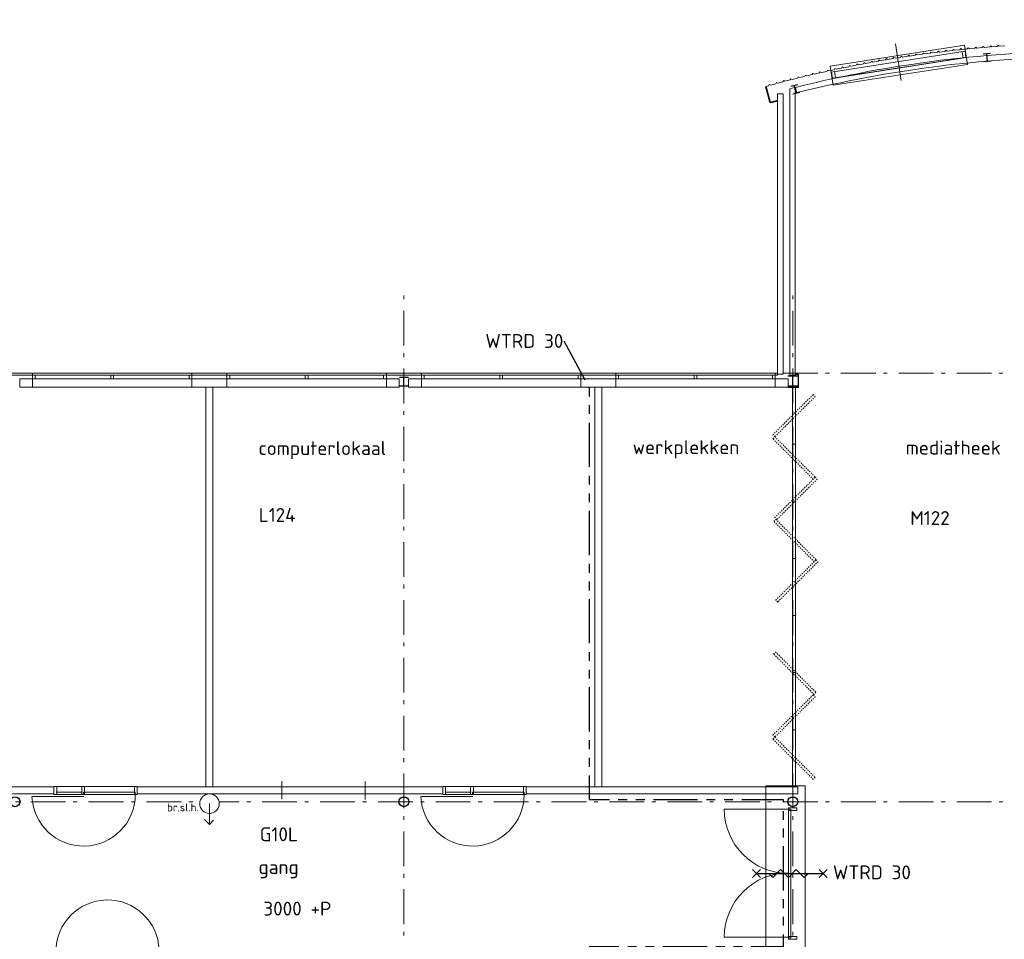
# Model space of a CAD drawing. Header units: millimetres. Extents: x -45438 to 86146, y -38676 to 39696.
# Tile 25 of 37: x 22236 to 39960, y -26416 to -9859. Entities that reach past the tile are written whole.
import ezdxf

# ---------------------------------------------------------------- set-up
doc = ezdxf.new("R2010")
doc.units = ezdxf.units.MM
doc.header["$LTSCALE"] = 100
for name, pattern in [('B0202', [28.125, 18.75, -3.125, 3.125, -3.125]), ('PHANTOM2', [31.75, 15.875, -3.175, 3.175, -3.175, 3.175, -3.175]), ('STYLE_01', [0.416641, 0.208282, -0.208359]), ('STYLE_06', [1.041641, 0.625, -0.208282, 0.069427, -0.138931])]:
    doc.linetypes.add(name, pattern=pattern)
for name, color, linetype in [('AL65_BEVEILIGING', 1, 'Continuous'), ('AT25_TEKST', 2, 'Continuous'), ('br.compartimentering', 4, 'B0202')]:
    doc.layers.add(name, color=color, linetype=linetype)
for name, color, linetype, lineweight in [('Dimension', 7, 'Continuous', 5), ('None', 7, 'Continuous', 5), ('TXT 25', 2, 'Continuous', 30)]:
    doc.layers.add(name, color=color, linetype=linetype, lineweight=lineweight)
doc.layers.add('hulplijnen', color=6, linetype='Continuous', plot=False)
doc.styles.add('03_100', font='isocpeur.ttf')
doc.styles.get("Standard").update_dxf_attribs({"font": 'isocpeur.ttf'})
doc.styles.add('Tekton Plus Regular', font='isocpeur.ttf')

# ---------------------------------------------------------------- blocks, each defined once
blk = doc.blocks.new('30 RW')
at = {"layer": 'AL65_BEVEILIGING'}
for p, q in [((-671, -71), (-529, 71)), ((-671, 71), (-529, -71)), ((-600, 0), (600, 0)), ((529, 71), (671, -71)), ((529, -71), (671, 71))]:
    blk.add_line(p, q, dxfattribs=at)
blk.add_lwpolyline([(-377, 0), (-307, -71), (-165, 71), (-24, -71), (118, 71), (259, -71), (330, 0)], dxfattribs=at)
at = {"layer": 'AL65_BEVEILIGING', "style": '03_100'}
blk.add_text('WTRD 30', height=250, dxfattribs=at).set_placement((777, -104))

msp = doc.modelspace()

# ---------------------------------------------------------------- linework, layer by layer
at = {"layer": 'Dimension', "color": 140, "linetype": 'Continuous', "lineweight": 15}
msp.add_line((35665.2, -11061), (35713.9, -11047.9), dxfattribs=at)
for points in [[(39428.4, -10372.8), (39445.6, -10352.2), (39466.2, -10369.5), (39562.9, -10361)], [(39562.9, -10361), (39580.1, -10340.4), (39600.7, -10357.7), (39697.4, -10349.2)], [(39697.4, -10349.2), (39714.9, -10328.9), (39735.2, -10346.5), (39832, -10339.6)], [(39832, -10339.6), (39849.6, -10319.3), (39869.9, -10336.9), (39966.7, -10330)], [(35844.3, -11012.8), (35857.7, -10989.5), (35881, -11002.9), (35974.6, -10977.7)], [(35974.6, -10977.7), (35988.4, -10954.6), (36011.5, -10968.3), (36105.5, -10944.3)], [(36105.5, -10944.3), (36119.2, -10921.2), (36142.3, -10935), (36236.3, -10911)], [(36236.3, -10911), (36250.3, -10888.1), (36273.3, -10902.1), (36367.6, -10879.4)], [(36367.6, -10879.4), (36381.6, -10856.5), (36404.5, -10870.6), (36498.8, -10847.9)], [(36498.8, -10847.9), (36513.2, -10825.2), (36535.9, -10839.6), (36630.6, -10818.4)], [(35713.9, -11047.9), (35727.3, -11024.6), (35750.6, -11038), (35844.3, -11012.8)]]:
    msp.add_lwpolyline(points, dxfattribs=at)
at = {"layer": 'None', "color": 92, "linetype": 'Continuous', "lineweight": 25}
for p, q in [((39709.1, -10467.2), (39576.1, -10478.2)), ((39720.1, -10607.2), (39588.1, -10617.2)), ((39654.1, -10612.2), (39643.1, -10472.2)), ((36245.1, -11031.2), (36116.1, -11064.2)), ((36215.1, -11183.2), (36181.1, -11047.2)), ((36279.1, -11167.2), (36150.1, -11199.2)), ((36062.1, -16269.2), (36242.1, -16269.2)), ((36257.1, -16245.2), (36202.1, -16245.2)), ((29072.1, -16449.2), (29232.1, -16449.2))]:
    msp.add_line(p, q, dxfattribs=at)
at = {"layer": 'None', "color": 1, "linetype": 'Continuous', "lineweight": 35}
msp.add_line((35665.2, -11061), (35746.1, -11351), dxfattribs=at)
at = {"layer": 'None', "color": 140, "linetype": 'Continuous', "lineweight": 15}
for p, q in [((36097.1, -11102.3), (36184.7, -11081.6)), ((36097.1, -16260.2), (36097.1, -11102.3)), ((36184.7, -11081.6), (36197.1, -11142)), ((36197.1, -11142), (36197.1, -16260.2)), ((35877.1, -11193.2), (35977.1, -11193.2)), ((35977.1, -11193.2), (35977.1, -16243.2)), ((36197.1, -16260.2), (36097.1, -16260.2)), ((25589.6, -16473.2), (25714.6, -16473.2)), ((25589.6, -23673.2), (25589.6, -16473.2)), ((25714.6, -16473.2), (25714.6, -23673.2)), ((32589.6, -16473.2), (32714.6, -16473.2)), ((32589.6, -23673.2), (32589.6, -16473.2)), ((32714.6, -16473.2), (32714.6, -23673.2)), ((25714.6, -23673.2), (25589.6, -23673.2)), ((32714.6, -23673.2), (32589.6, -23673.2)), ((25653.1, -24346.8), (25564.7, -24258.4)), ((25653.1, -24346.8), (25726.9, -24273))]:
    msp.add_line(p, q, dxfattribs=at)
at = {"layer": 'None', "color": 8, "linetype": 'Continuous', "lineweight": 5}
for p, q in [((36215.1, -11136.2), (36200.1, -11079.2)), ((36223.1, -11168.2), (36215.1, -11136.2)), ((36381.1, -11136.2), (36223.1, -11168.2))]:
    msp.add_line(p, q, dxfattribs=at)
at = {"layer": 'None', "color": 8, "linetype": 'Continuous', "lineweight": 15}
for p, q in [((26952.1, -23566.8), (26952.1, -23891.8)), ((28452.1, -23573.2), (28452.1, -23898.2))]:
    msp.add_line(p, q, dxfattribs=at)
msp.add_lwpolyline([(26952.1, -23673.2), (28452.1, -23673.2), (28452.1, -23798.2), (26952.1, -23798.2)], close=True, dxfattribs=at)
at = {"layer": 'None', "color": 92, "linetype": 'Continuous', "lineweight": 25}
msp.add_circle((22152.1, -23938.2), 90, dxfattribs=at)
at = {"layer": 'None', "color": 1, "linetype": 'Continuous', "lineweight": 35}
msp.add_arc((41399.1, -31773), 21189.7, 105.09158, 105.47254, dxfattribs=at)
at = {"layer": 'None', "color": 140, "linetype": 'Continuous', "lineweight": 15}
msp.add_arc((23817.1, -26637.6), 930, 2.31105, 180, dxfattribs=at)

# ---------------------------------------------------------------- texts
at = {"layer": 'AT25_TEKST', "style": '03_100'}
msp.add_text('WTRD 30', height=250, dxfattribs=at).set_placement((30618.5, -15768.2))
at = {"layer": 'TXT 25'}
for s, p in [('computerlokaal', (26534.7, -17696.5)), ('werkplekken', (33268.9, -17681.1)), ('mediatheek', (38185.3, -17688.3)), ('L124', (26539, -18900.9)), (' M122', (38107.6, -18956.5)), ('G10L', (26556.3, -24650.6))]:
    msp.add_text(s, height=250, dxfattribs=at).set_placement(p)

# ---------------------------------------------------------------- wipeouts: each hides what was drawn before it
at = {"color": 92, "linetype": 'Continuous', "lineweight": 25}
for points in [[(38542.4, -10299.4), (39227.7, -10299.4), (39227.7, -9858.9), (38542.4, -9858.9)], [(22644.6, -15992.7), (23008, -15992.7), (23008, -15534.4), (22644.6, -15534.4)], [(25912.1, -15988.2), (26275.5, -15988.2), (26275.5, -15529.9), (25912.1, -15529.9)], [(29644.6, -15992.7), (30008, -15992.7), (30008, -15534.4), (29644.6, -15534.4)], [(32912.1, -15988.2), (33275.5, -15988.2), (33275.5, -15529.9), (32912.1, -15529.9)], [(29234.9, -23902.9), (29235.6, -23971.8), (29187.4, -24021), (29118.5, -24021.7), (29069.3, -23973.5), (29068.6, -23904.6), (29116.8, -23855.4), (29185.7, -23854.7)], [(36234.9, -23902.9), (36235.6, -23971.8), (36187.4, -24021), (36118.5, -24021.7), (36069.3, -23973.5), (36068.6, -23904.6), (36116.8, -23855.4), (36185.7, -23854.7)]]:
    msp.add_wipeout(points, dxfattribs=at).dxf.layer = 'None'
at = {"color": 140, "linetype": 'Continuous', "lineweight": 15}
for points in [[(7712.1, -16260.2), (35877.1, -16260.2), (35877.1, -16223.2), (7712.1, -16223.2)], [(36150, -16473.2), (36200, -16473.2), (36200, -17501.3), (36150, -17501.3)], [(22852.1, -23663.2), (24352.1, -23663.2), (24352.1, -23808.2), (22852.1, -23808.2)], [(29852.1, -23663.2), (31352.1, -23663.2), (31352.1, -23808.2), (29852.1, -23808.2)]]:
    msp.add_wipeout(points, dxfattribs=at).dxf.layer = 'None'
at = {"color": 43, "linetype": 'Continuous', "lineweight": 9}
msp.add_wipeout([(37220.5, -22240.8), (37220.5, -20081.2), (36875.5, -20081.2), (36875.5, -22240.8)], dxfattribs=at).dxf.layer = 'None'
at = {"color": 6, "linetype": 'Continuous', "lineweight": 50}
msp.add_wipeout([(26670, -26165.1), (29361.9, -26165.1), (29361.9, -25402), (26670, -25402)], dxfattribs=at).dxf.layer = 'None'

# ---------------------------------------------------------------- next in the draw order: linework, layer by layer
at = {"layer": 'None', "color": 140, "linetype": 'Continuous', "lineweight": 15}
for p, q in [((35877.1, -16243.2), (35877.1, -11193.2)), ((35977.1, -16243.2), (35877.1, -16243.2)), ((22237.1, -16473.2), (22237.1, -16323.2)), ((29067.1, -16323.2), (29067.1, -16473.2)), ((29237.1, -16473.2), (29237.1, -16323.2)), ((36067.1, -16323.2), (36067.1, -16473.2)), ((36150, -16473.2), (36200, -16473.2))]:
    msp.add_line(p, q, dxfattribs=at)
at = {"layer": 'None', "color": 8, "linetype": 'STYLE_06', "lineweight": 5, "ltscale": 10}
for p, q in [((29152.1, -37598.8), (29152.1, -14723.2)), ((55352.1, -16223.2), (-4544.5, -16223.2)), ((55352.1, -23938.2), (-4544.5, -23938.2))]:
    msp.add_line(p, q, dxfattribs=at)
at = {"layer": 'None', "color": 92, "linetype": 'Continuous', "lineweight": 25}
for p, q in [((29072.1, -16297.2), (29232.1, -16297.2)), ((29152.1, -16449.2), (29152.1, -16297.2)), ((36152.1, -16449.2), (36152.1, -16269.2)), ((36257.1, -16473.2), (36257.1, -16245.2)), ((36062.1, -16449.2), (36242.1, -16449.2)), ((36067.1, -16473.2), (36257.1, -16473.2))]:
    msp.add_line(p, q, dxfattribs=at)
for centre in [(29152.1, -23938.2), (36152.1, -23938.2)]:
    msp.add_circle(centre, 90, dxfattribs=at)

# ---------------------------------------------------------------- next in the draw order: texts
at = {"layer": 'TXT 25'}
for s, p in [('gang', (26534.5, -25240.5)), ('3000 +P', (26622.9, -25988.4))]:
    msp.add_text(s, height=250, dxfattribs=at).set_placement(p)

# ---------------------------------------------------------------- next in the draw order: wipeouts: each hides what was drawn before it
at = {"color": 8, "linetype": 'Continuous', "lineweight": 5}
msp.add_wipeout([(36878.4, -11040.6), (36824.6, -10694.8), (39245.4, -10318), (39299.2, -10663.9)], dxfattribs=at).dxf.layer = 'None'
at = {"color": 8, "linetype": 'STYLE_01', "lineweight": 5}
msp.add_wipeout([(36520.8, -16606.1), (36556.2, -16641.4), (35829.2, -17368.4), (35793.8, -17333)], dxfattribs=at).dxf.layer = 'None'
at = {"color": 140, "linetype": 'Continuous', "lineweight": 15}
for points in [[(36150, -17501.3), (36200, -17501.3), (36200, -18529.4), (36150, -18529.4)], [(22852.1, -23663.2), (22902.1, -23663.2), (22902.1, -23808.2), (22852.1, -23808.2)], [(23352.1, -23663.2), (23402.1, -23663.2), (23402.1, -23808.2), (23352.1, -23808.2)], [(24302.1, -23663.2), (24352.1, -23663.2), (24352.1, -23808.2), (24302.1, -23808.2)], [(29852.1, -23663.2), (29902.1, -23663.2), (29902.1, -23808.2), (29852.1, -23808.2)], [(30352.1, -23663.2), (30402.1, -23663.2), (30402.1, -23808.2), (30352.1, -23808.2)], [(31302.1, -23663.2), (31352.1, -23663.2), (31352.1, -23808.2), (31302.1, -23808.2)]]:
    msp.add_wipeout(points, dxfattribs=at).dxf.layer = 'None'

# ---------------------------------------------------------------- next in the draw order: linework, layer by layer
at = {"layer": 'Dimension', "color": 8, "linetype": 'Continuous', "lineweight": 5}
msp.add_line((39279.9, -10539.4), (36859, -10916.1), dxfattribs=at)
at = {"layer": 'Dimension', "color": 140, "linetype": 'Continuous', "lineweight": 15}
msp.add_lwpolyline([(36630.6, -10818.4), (36645, -10795.7), (36667.7, -10810.1), (36762.3, -10788.9)], dxfattribs=at)
at = {"layer": 'None', "color": 8, "linetype": 'STYLE_01', "lineweight": 5}
msp.add_line((36520.8, -16606.1), (36556.2, -16641.4), dxfattribs=at)
at = {"layer": 'None', "color": 140, "linetype": 'Continuous', "lineweight": 15}
for p, q in [((22852.1, -23673.2), (14389.6, -23673.2)), ((22852.1, -23663.2), (22902.1, -23663.2)), ((22852.1, -23808.2), (22852.1, -23663.2)), ((22852.1, -23663.2), (24352.1, -23663.2)), ((22852.1, -23808.2), (22852.1, -23663.2)), ((22902.1, -23663.2), (22902.1, -23808.2)), ((23352.1, -23663.2), (23402.1, -23663.2)), ((24302.1, -23663.2), (24352.1, -23663.2)), ((29852.1, -23673.2), (24352.1, -23673.2)), ((29852.1, -23663.2), (29902.1, -23663.2)), ((29852.1, -23808.2), (29852.1, -23663.2)), ((29852.1, -23663.2), (31352.1, -23663.2)), ((29852.1, -23808.2), (29852.1, -23663.2)), ((29902.1, -23663.2), (29902.1, -23808.2)), ((30352.1, -23663.2), (30402.1, -23663.2)), ((31302.1, -23663.2), (31352.1, -23663.2)), ((14389.6, -23798.2), (22852.1, -23798.2)), ((22902.1, -23808.2), (22852.1, -23808.2)), ((29902.1, -23808.2), (29852.1, -23808.2))]:
    msp.add_line(p, q, dxfattribs=at)
at = {"layer": 'None', "color": 8, "linetype": 'Continuous', "lineweight": 5}
msp.add_lwpolyline([(36878.4, -11040.6), (36824.6, -10694.8), (39245.4, -10318), (39299.2, -10663.9)], close=True, dxfattribs=at)

# ---------------------------------------------------------------- next in the draw order: wipeouts: each hides what was drawn before it
at = {"color": 140, "linetype": 'Continuous', "lineweight": 15}
for points in [[(22467.1, -16223.2), (25337.1, -16223.2), (25337.1, -16473.2), (22467.1, -16473.2)], [(25967.1, -16223.2), (28837.1, -16223.2), (28837.1, -16473.2), (25967.1, -16473.2)], [(29467.1, -16223.2), (32337.1, -16223.2), (32337.1, -16473.2), (29467.1, -16473.2)], [(32967.1, -16223.2), (35837.1, -16223.2), (35837.1, -16473.2), (32967.1, -16473.2)], [(36150, -18529.4), (36200, -18529.4), (36200, -19557.5), (36150, -19557.5)], [(23387.1, -23768.2), (24317.1, -23768.2), (24317.1, -23808.2), (23387.1, -23808.2)], [(25671.4, -24146.6), (25543, -24108.6), (25479.1, -23990.9), (25517.1, -23862.5), (25634.8, -23798.6), (25763.2, -23836.6), (25827.1, -23954.3), (25789.1, -24082.7)], [(30387.1, -23768.2), (31317.1, -23768.2), (31317.1, -23808.2), (30387.1, -23808.2)]]:
    msp.add_wipeout(points, dxfattribs=at).dxf.layer = 'None'

# ---------------------------------------------------------------- next in the draw order: linework, layer by layer
at = {"layer": 'None', "color": 140, "linetype": 'Continuous', "lineweight": 15}
for p, q in [((29067.1, -16473.2), (22237.1, -16473.2)), ((36067.1, -16473.2), (29237.1, -16473.2)), ((23352.1, -23808.2), (23352.1, -23663.2)), ((23402.1, -23663.2), (23402.1, -23808.2)), ((24302.1, -23808.2), (24302.1, -23663.2)), ((24352.1, -23663.2), (24352.1, -23808.2)), ((24352.1, -23663.2), (24352.1, -23808.2)), ((30352.1, -23808.2), (30352.1, -23663.2)), ((30402.1, -23663.2), (30402.1, -23808.2)), ((31302.1, -23808.2), (31302.1, -23663.2)), ((31352.1, -23663.2), (31352.1, -23808.2)), ((31352.1, -23663.2), (31352.1, -23808.2)), ((23392.3, -23845), (22462.7, -23845)), ((24352.1, -23808.2), (22852.1, -23808.2)), ((23364.9, -23768.2), (22892.1, -23768.2)), ((23402.1, -23808.2), (23352.1, -23808.2)), ((23387.1, -23768.2), (24317.1, -23768.2)), ((23387.1, -23808.2), (23387.1, -23768.2)), ((24317.1, -23808.2), (23387.1, -23808.2)), ((24352.1, -23808.2), (24302.1, -23808.2)), ((24317.1, -23768.2), (24317.1, -23808.2)), ((24352.1, -23798.2), (29852.1, -23798.2)), ((30392.3, -23845), (29462.7, -23845)), ((31352.1, -23808.2), (29852.1, -23808.2)), ((30364.9, -23768.2), (29892.1, -23768.2)), ((30402.1, -23808.2), (30352.1, -23808.2)), ((30387.1, -23768.2), (31317.1, -23768.2)), ((30387.1, -23808.2), (30387.1, -23768.2)), ((31317.1, -23808.2), (30387.1, -23808.2)), ((31352.1, -23808.2), (31302.1, -23808.2)), ((31317.1, -23768.2), (31317.1, -23808.2)), ((31352.1, -23798.2), (36242.1, -23798.2)), ((25653.1, -23972.6), (25653.1, -24346.8))]:
    msp.add_line(p, q, dxfattribs=at)
for points in [[(22467.1, -16223.2), (25337.1, -16223.2), (25337.1, -16473.2), (22467.1, -16473.2)], [(25967.1, -16223.2), (28837.1, -16223.2), (28837.1, -16473.2), (25967.1, -16473.2)], [(29467.1, -16223.2), (32337.1, -16223.2), (32337.1, -16473.2), (29467.1, -16473.2)], [(32967.1, -16223.2), (35837.1, -16223.2), (35837.1, -16473.2), (32967.1, -16473.2)]]:
    msp.add_lwpolyline(points, close=True, dxfattribs=at)
msp.add_circle((25653.1, -23972.6), 175, dxfattribs=at)
for centre in [(23387.1, -23808.2), (30387.1, -23808.2)]:
    msp.add_arc(centre, 930, 182.31105, 0, dxfattribs=at)

# ---------------------------------------------------------------- next in the draw order: texts
at = {"layer": 'None', "color": 8, "insert": (24890.3, -23969.8), "char_height": 93.975, "attachment_point": 1, "line_spacing_factor": 0.976858, "style": 'Tekton Plus Regular'}
msp.add_mtext('{\\H1.5x;\\lbr.sl.h.}', dxfattribs=at)

# ---------------------------------------------------------------- next in the draw order: wipeouts: each hides what was drawn before it
at = {"color": 8, "linetype": 'Continuous', "lineweight": 5}
msp.add_wipeout([(39252.5, -10428.3), (39270, -10540.9), (36868.9, -10914.6), (36851.4, -10801.9)], dxfattribs=at).dxf.layer = 'None'
at = {"color": 8, "linetype": 'STYLE_01', "lineweight": 5}
msp.add_wipeout([(36556.2, -18095.4), (36591.5, -18130.7), (35864.6, -18857.7), (35829.2, -18822.4)], dxfattribs=at).dxf.layer = 'None'
at = {"color": 140, "linetype": 'Continuous', "lineweight": 15}
msp.add_wipeout([(36150, -19557.5), (36200, -19557.5), (36200, -20585.6), (36150, -20585.6)], dxfattribs=at).dxf.layer = 'None'

# ---------------------------------------------------------------- next in the draw order: linework, layer by layer
at = {"layer": 'Dimension', "color": 140, "linetype": 'Continuous', "lineweight": 15}
for points in [[(38623.4, -10462.6), (38639.9, -10441.4), (38661.1, -10457.9), (38757.3, -10445.7)], [(38757.3, -10445.7), (38773.8, -10424.5), (38795, -10441), (38891.3, -10428.9)], [(38891.3, -10428.9), (38908.1, -10407.9), (38929.1, -10424.6), (39025.5, -10413.8)], [(37423.5, -10652.8), (37438.6, -10630.6), (37460.8, -10645.8), (37556.1, -10627.7)], [(37556.1, -10627.7), (37571.6, -10605.7), (37593.6, -10621.2), (37689.2, -10604.8)], [(37689.2, -10604.8), (37704.7, -10582.9), (37726.7, -10598.4), (37822.3, -10582)], [(37822.3, -10582), (37837.9, -10560.2), (37859.8, -10575.9), (37955.5, -10560.1)], [(37955.5, -10560.1), (37971.2, -10538.3), (37993, -10554), (38088.7, -10538.3)], [(38088.7, -10538.3), (38104.7, -10516.8), (38126.3, -10532.8), (38222.3, -10518.6)], [(38222.3, -10518.6), (38238.3, -10497), (38259.9, -10513.1), (38355.8, -10498.9)], [(38355.8, -10498.9), (38372.1, -10477.5), (38393.5, -10493.8), (38489.6, -10480.7)], [(38489.6, -10480.7), (38505.9, -10459.4), (38527.3, -10475.7), (38623.4, -10462.6)], [(37026.3, -10731.9), (37041.1, -10709.5), (37063.5, -10724.3), (37158.6, -10704.9)], [(37158.6, -10704.9), (37173.4, -10682.5), (37195.8, -10697.4), (37290.9, -10678)], [(37290.9, -10678), (37306, -10655.8), (37328.2, -10670.9), (37423.5, -10652.8)]]:
    msp.add_lwpolyline(points, dxfattribs=at)
at = {"layer": 'None', "color": 8, "linetype": 'Continuous', "lineweight": 5}
msp.add_line((38104.5, -10953.2), (38001.5, -10291.1), dxfattribs=at)
at = {"layer": 'None', "color": 140, "linetype": 'Continuous', "lineweight": 15}
for p, q in [((36150, -18529.4), (36200, -18529.4)), ((36200, -18529.4), (36150, -18529.4))]:
    msp.add_line(p, q, dxfattribs=at)
at = {"layer": 'None', "color": 8, "linetype": 'Continuous', "lineweight": 5}
msp.add_lwpolyline([(39252.5, -10428.3), (39270, -10540.9), (36868.9, -10914.6), (36851.4, -10801.9)], close=True, dxfattribs=at)

# ---------------------------------------------------------------- next in the draw order: wipeouts: each hides what was drawn before it
at = {"color": 140, "linetype": 'Continuous', "lineweight": 15}
for points in [[(22467.1, -16260.2), (25337.1, -16260.2), (25337.1, -16323.2), (22467.1, -16323.2)], [(25967.1, -16260.2), (28837.1, -16260.2), (28837.1, -16323.2), (25967.1, -16323.2)], [(29467.1, -16260.2), (32337.1, -16260.2), (32337.1, -16323.2), (29467.1, -16323.2)], [(32967.1, -16260.2), (35837.1, -16260.2), (35837.1, -16323.2), (32967.1, -16323.2)], [(36150, -20585.6), (36200, -20585.6), (36200, -21613.7), (36150, -21613.7)]]:
    msp.add_wipeout(points, dxfattribs=at).dxf.layer = 'None'
at = {"color": 8, "linetype": 'STYLE_01', "lineweight": 5}
for points in [[(35793.8, -17403.8), (35829.2, -17368.4), (36556.2, -18095.4), (36520.8, -18130.7)], [(36572.3, -19581.6), (36607.7, -19616.9), (35880.7, -20343.9), (35845.4, -20308.6)]]:
    msp.add_wipeout(points, dxfattribs=at).dxf.layer = 'None'

# ---------------------------------------------------------------- next in the draw order: linework, layer by layer
at = {"layer": 'None', "color": 140, "linetype": 'Continuous', "lineweight": 15}
for p, q in [((36150, -17501.3), (36150, -16473.2)), ((36200, -16473.2), (36200, -17501.3)), ((36150, -17501.3), (36200, -17501.3)), ((36150, -18529.4), (36150, -17501.3)), ((36200, -17501.3), (36150, -17501.3)), ((36200, -17501.3), (36200, -18529.4)), ((36150, -20585.6), (36200, -20585.6)), ((36200, -20585.6), (36150, -20585.6))]:
    msp.add_line(p, q, dxfattribs=at)
at = {"layer": 'None', "color": 8, "linetype": 'STYLE_01', "lineweight": 5}
for p, q in [((35793.8, -17333), (36520.8, -16606.1)), ((36556.2, -16641.4), (35829.2, -17368.4)), ((35829.2, -17368.4), (35793.8, -17333)), ((35793.8, -17403.8), (35829.2, -17368.4)), ((35829.2, -17368.4), (36556.2, -18095.4)), ((36520.8, -18130.7), (35793.8, -17403.8)), ((36556.2, -18095.4), (36520.8, -18130.7)), ((36556.2, -18095.4), (36591.5, -18130.7)), ((35880.7, -20343.9), (35845.4, -20308.6))]:
    msp.add_line(p, q, dxfattribs=at)
at = {"layer": 'None', "color": 140, "linetype": 'Continuous', "lineweight": 15}
for points in [[(22467.1, -16260.2), (25337.1, -16260.2), (25337.1, -16323.2), (22467.1, -16323.2)], [(25967.1, -16260.2), (28837.1, -16260.2), (28837.1, -16323.2), (25967.1, -16323.2)], [(29467.1, -16260.2), (32337.1, -16260.2), (32337.1, -16323.2), (29467.1, -16323.2)], [(32967.1, -16260.2), (35837.1, -16260.2), (35837.1, -16323.2), (32967.1, -16323.2)]]:
    msp.add_lwpolyline(points, close=True, dxfattribs=at)

# ---------------------------------------------------------------- next in the draw order: wipeouts: each hides what was drawn before it
at = {"color": 140, "linetype": 'Continuous', "lineweight": 15}
for points in [[(39252.5, -10428.3), (39270, -10540.9), (39220.6, -10548.6), (39203.1, -10436)], [(36900.8, -10794.3), (36918.3, -10906.9), (36868.9, -10914.6), (36851.4, -10801.9)], [(36150, -21613.7), (36200, -21613.7), (36200, -22641.8), (36150, -22641.8)]]:
    msp.add_wipeout(points, dxfattribs=at).dxf.layer = 'None'
at = {"color": 8, "linetype": 'STYLE_01', "lineweight": 5}
msp.add_wipeout([(35810, -18890), (35845.4, -18854.6), (36572.3, -19581.6), (36537, -19616.9)], dxfattribs=at).dxf.layer = 'None'

# ---------------------------------------------------------------- next in the draw order: linework, layer by layer
at = {"layer": 'Dimension', "color": 140, "linetype": 'Continuous', "lineweight": 15}
for points in [[(39025.5, -10413.8), (39042.2, -10392.8), (39063.2, -10409.6), (39159.6, -10398.7)], [(39159.6, -10398.7), (39176.7, -10378), (39197.4, -10395.1), (39294, -10385.7)], [(39294, -10385.7), (39311.1, -10365), (39331.8, -10382.1), (39428.4, -10372.8)], [(36762.3, -10788.9), (36776.9, -10766.3), (36799.5, -10780.9), (36894.3, -10760.4)], [(36894.3, -10760.4), (36908.8, -10737.8), (36931.4, -10752.4), (37026.3, -10731.9)]]:
    msp.add_lwpolyline(points, dxfattribs=at)
at = {"layer": 'None', "color": 8, "linetype": 'STYLE_01', "lineweight": 5}
for p, q in [((35829.2, -18822.4), (36556.2, -18095.4)), ((36591.5, -18130.7), (35864.6, -18857.7)), ((35810, -18890), (35845.4, -18854.6)), ((36537, -19616.9), (35810, -18890)), ((35864.6, -18857.7), (35829.2, -18822.4)), ((35845.4, -18854.6), (36572.3, -19581.6)), ((35845.4, -20308.6), (36572.3, -19581.6)), ((36607.7, -19616.9), (35880.7, -20343.9)), ((36572.3, -19581.6), (36537, -19616.9)), ((36572.3, -19581.6), (36607.7, -19616.9))]:
    msp.add_line(p, q, dxfattribs=at)
at = {"layer": 'None', "color": 140, "linetype": 'Continuous', "lineweight": 15}
for p, q in [((36150, -19557.5), (36150, -18529.4)), ((36200, -18529.4), (36200, -19557.5)), ((36150, -19557.5), (36200, -19557.5)), ((36150, -20585.6), (36150, -19557.5)), ((36200, -19557.5), (36150, -19557.5)), ((36200, -19557.5), (36200, -20585.6))]:
    msp.add_line(p, q, dxfattribs=at)
for points in [[(39252.5, -10428.3), (39270, -10540.9), (39220.6, -10548.6), (39203.1, -10436)], [(36900.8, -10794.3), (36918.3, -10906.9), (36868.9, -10914.6), (36851.4, -10801.9)]]:
    msp.add_lwpolyline(points, close=True, dxfattribs=at)
at = {"layer": 'None', "color": 8, "linetype": 'Continuous', "lineweight": 5}
for centre, radius, start, end in [((41399.8, -31677.9), 21244.9, 89.78621, 104.16717), ((41405.2, -31760.4), 21227.3, 89.8006, 103.6908)]:
    msp.add_arc(centre, radius, start, end, dxfattribs=at)

# ---------------------------------------------------------------- next in the draw order: wipeouts: each hides what was drawn before it
at = {"color": 140, "linetype": 'Continuous', "lineweight": 15}
for points in [[(22467.1, -16260.2), (22516.6, -16260.2), (22516.6, -16323.2), (22467.1, -16323.2)], [(23877.4, -16260.2), (23926.8, -16260.2), (23926.8, -16323.2), (23877.4, -16323.2)], [(25287.6, -16260.2), (25337.1, -16260.2), (25337.1, -16323.2), (25287.6, -16323.2)], [(25967.1, -16260.2), (26016.6, -16260.2), (26016.6, -16323.2), (25967.1, -16323.2)], [(27377.4, -16260.2), (27426.8, -16260.2), (27426.8, -16323.2), (27377.4, -16323.2)], [(28787.6, -16260.2), (28837.1, -16260.2), (28837.1, -16323.2), (28787.6, -16323.2)], [(29467.1, -16260.2), (29516.6, -16260.2), (29516.6, -16323.2), (29467.1, -16323.2)], [(30877.4, -16260.2), (30926.8, -16260.2), (30926.8, -16323.2), (30877.4, -16323.2)], [(32287.6, -16260.2), (32337.1, -16260.2), (32337.1, -16323.2), (32287.6, -16323.2)], [(32967.1, -16260.2), (33016.6, -16260.2), (33016.6, -16323.2), (32967.1, -16323.2)], [(34377.4, -16260.2), (34426.8, -16260.2), (34426.8, -16323.2), (34377.4, -16323.2)], [(35787.6, -16260.2), (35837.1, -16260.2), (35837.1, -16323.2), (35787.6, -16323.2)], [(36150, -22641.8), (36200, -22641.8), (36200, -23669.9), (36150, -23669.9)]]:
    msp.add_wipeout(points, dxfattribs=at).dxf.layer = 'None'
at = {"color": 8, "linetype": 'STYLE_01', "lineweight": 5}
msp.add_wipeout([(35807.7, -21278.3), (35843, -21243), (36570, -21970), (36534.6, -22005.3)], dxfattribs=at).dxf.layer = 'None'

# ---------------------------------------------------------------- next in the draw order: linework, layer by layer
at = {"layer": 'None', "color": 140, "linetype": 'Continuous', "lineweight": 15}
for p, q in [((35877.1, -16223.2), (7712.1, -16223.2)), ((7712.1, -16260.2), (35877.1, -16260.2)), ((35877.1, -16260.2), (35877.1, -16223.2)), ((22237.1, -16323.2), (29067.1, -16323.2)), ((29237.1, -16323.2), (36067.1, -16323.2)), ((36150, -21613.7), (36150, -20585.6)), ((36200, -20585.6), (36200, -21613.7)), ((36150, -21613.7), (36200, -21613.7)), ((36200, -21613.7), (36150, -21613.7)), ((36242.1, -23673.2), (31352.1, -23673.2)), ((36200, -23669.9), (36150, -23669.9)), ((36242.1, -23798.2), (36242.1, -23673.2))]:
    msp.add_line(p, q, dxfattribs=at)
at = {"layer": 'None', "color": 8, "linetype": 'STYLE_01', "lineweight": 5}
msp.add_line((35807.7, -21278.3), (35843, -21243), dxfattribs=at)
at = {"layer": 'None', "color": 140, "linetype": 'Continuous', "lineweight": 15}
for points in [[(22467.1, -16260.2), (22516.6, -16260.2), (22516.6, -16323.2), (22467.1, -16323.2)], [(23877.4, -16260.2), (23926.8, -16260.2), (23926.8, -16323.2), (23877.4, -16323.2)], [(25287.6, -16260.2), (25337.1, -16260.2), (25337.1, -16323.2), (25287.6, -16323.2)], [(25967.1, -16260.2), (26016.6, -16260.2), (26016.6, -16323.2), (25967.1, -16323.2)], [(27377.4, -16260.2), (27426.8, -16260.2), (27426.8, -16323.2), (27377.4, -16323.2)], [(28787.6, -16260.2), (28837.1, -16260.2), (28837.1, -16323.2), (28787.6, -16323.2)], [(29467.1, -16260.2), (29516.6, -16260.2), (29516.6, -16323.2), (29467.1, -16323.2)], [(30877.4, -16260.2), (30926.8, -16260.2), (30926.8, -16323.2), (30877.4, -16323.2)], [(32287.6, -16260.2), (32337.1, -16260.2), (32337.1, -16323.2), (32287.6, -16323.2)], [(32967.1, -16260.2), (33016.6, -16260.2), (33016.6, -16323.2), (32967.1, -16323.2)], [(34377.4, -16260.2), (34426.8, -16260.2), (34426.8, -16323.2), (34377.4, -16323.2)], [(35787.6, -16260.2), (35837.1, -16260.2), (35837.1, -16323.2), (35787.6, -16323.2)]]:
    msp.add_lwpolyline(points, close=True, dxfattribs=at)

# ---------------------------------------------------------------- next in the draw order: wipeouts: each hides what was drawn before it
at = {"color": 8, "linetype": 'STYLE_01', "lineweight": 5}
msp.add_wipeout([(35793.8, -22810.1), (35829.2, -22774.7), (36556.2, -23501.7), (36520.8, -23537)], dxfattribs=at).dxf.layer = 'None'

# ---------------------------------------------------------------- next in the draw order: linework, layer by layer
at = {"layer": 'None', "color": 8, "linetype": 'STYLE_01', "lineweight": 5}
msp.add_line((36556.2, -23501.7), (36520.8, -23537), dxfattribs=at)

# ---------------------------------------------------------------- next in the draw order: wipeouts: each hides what was drawn before it
at = {"color": 8, "linetype": 'STYLE_01', "lineweight": 5}
msp.add_wipeout([(36520.8, -22012.4), (36556.2, -22047.7), (35829.2, -22774.7), (35793.8, -22739.3)], dxfattribs=at).dxf.layer = 'None'

# ---------------------------------------------------------------- next in the draw order: linework, layer by layer
at = {"layer": 'br.compartimentering', "linetype": 'PHANTOM2', "ltscale": 0.5, "flags": 128}
msp.add_lwpolyline([(32033.5, -15643), (32489.6, -16498.2), (32489.6, -23898.2), (35977.5, -23898.2), (35977.5, -26548.2), (32489.6, -26548.2), (32489.6, -33952.3), (32097.4, -34850.6)], dxfattribs=at)
at = {"layer": 'None', "color": 8, "linetype": 'STYLE_06', "lineweight": 5, "ltscale": 10}
msp.add_line((36152.1, -37598.8), (36152.1, -14723.2), dxfattribs=at)
at = {"layer": 'None', "color": 8, "linetype": 'STYLE_01', "lineweight": 5}
for p, q in [((35843, -21243), (36570, -21970)), ((36534.6, -22005.3), (35807.7, -21278.3)), ((36570, -21970), (36534.6, -22005.3)), ((35793.8, -22739.3), (36520.8, -22012.4)), ((36556.2, -22047.7), (35829.2, -22774.7)), ((36520.8, -22012.4), (36556.2, -22047.7)), ((35829.2, -22774.7), (35793.8, -22739.3)), ((35793.8, -22810.1), (35829.2, -22774.7)), ((36520.8, -23537), (35793.8, -22810.1)), ((35829.2, -22774.7), (36556.2, -23501.7))]:
    msp.add_line(p, q, dxfattribs=at)
at = {"layer": 'None', "color": 140, "linetype": 'Continuous', "lineweight": 15}
for p, q in [((36150, -22641.8), (36150, -21613.7)), ((36200, -21613.7), (36200, -22641.8)), ((36150, -22641.8), (36200, -22641.8)), ((36150, -23669.9), (36150, -22641.8)), ((36200, -22641.8), (36150, -22641.8)), ((36200, -22641.8), (36200, -23669.9))]:
    msp.add_line(p, q, dxfattribs=at)

# ---------------------------------------------------------------- next in the draw order: wipeouts: each hides what was drawn before it
at = {"color": 140, "linetype": 'Continuous', "lineweight": 15}
for points in [[(36077.5, -24048.2), (36222.5, -24048.2), (36222.5, -24098.2), (36077.5, -24098.2)], [(36077.5, -26363.2), (36222.5, -26363.2), (36222.5, -26413.2), (36077.5, -26413.2)]]:
    msp.add_wipeout(points, dxfattribs=at).dxf.layer = 'Dimension'

# ---------------------------------------------------------------- next in the draw order: linework, layer by layer
at = {"layer": 'Dimension', "color": 140, "linetype": 'Continuous', "lineweight": 15}
for p, q in [((36222.5, -24048.2), (36222.5, -24098.2)), ((36222.5, -26363.2), (36222.5, -26413.2))]:
    msp.add_line(p, q, dxfattribs=at)

# ---------------------------------------------------------------- next in the draw order: wipeouts: each hides what was drawn before it
at = {"color": 140, "linetype": 'Continuous', "lineweight": 15}
msp.add_wipeout([(36077.5, -24073.2), (36117.5, -24073.2), (36117.5, -26388.2), (36077.5, -26388.2)], dxfattribs=at).dxf.layer = 'Dimension'

# ---------------------------------------------------------------- next in the draw order: linework, layer by layer
at = {"layer": 'Dimension', "color": 140, "linetype": 'Continuous', "lineweight": 15}
for p, q in [((36077.5, -24048.2), (36222.5, -24048.2)), ((36077.5, -24098.2), (36077.5, -24048.2)), ((36077.5, -24073.2), (36117.5, -24073.2)), ((36077.5, -26388.2), (36077.5, -24073.2)), ((36222.5, -24098.2), (36077.5, -24098.2)), ((36117.5, -24073.2), (36117.5, -26388.2)), ((36077.5, -26363.2), (36222.5, -26363.2)), ((36077.5, -26413.2), (36077.5, -26363.2)), ((36117.5, -26388.2), (36077.5, -26388.2)), ((36222.5, -26413.2), (36077.5, -26413.2))]:
    msp.add_line(p, q, dxfattribs=at)
at = {"layer": 'Dimension', "color": 8, "linetype": 'Continuous', "lineweight": 15}
msp.add_line((36117.5, -25230.7), (36077.5, -25230.7), dxfattribs=at)
at = {"layer": 'hulplijnen', "linetype": 'Continuous', "lineweight": 0}
msp.add_lwpolyline([(35664.4, -26957.7), (36374.5, -26957.7), (36374.5, -23651.1), (35664.4, -23651.1)], close=True, dxfattribs=at)
at = {"layer": 'None', "color": 140, "linetype": 'Continuous', "lineweight": 15}
for p, q in [((34920, -24073.2), (36077.5, -24073.2)), ((34920, -26377.6), (36077.5, -26377.6))]:
    msp.add_line(p, q, dxfattribs=at)
for centre, start, end in [((36077.5, -24073.2), 180, 270), ((36077.5, -26377.6), 90, 180)]:
    msp.add_arc(centre, 1157.5, start, end, dxfattribs=at)

# ---------------------------------------------------------------- next in the draw order: block references
at = {"layer": 'AL65_BEVEILIGING'}
msp.add_blockref('30 RW', (36097.5, -25230.7), dxfattribs=at)

doc.saveas('drawing.dxf')
